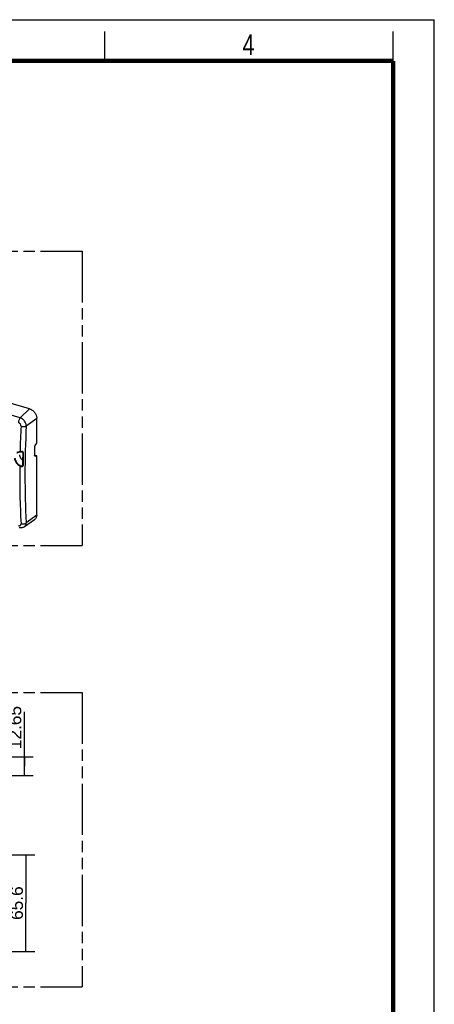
# Model space of a CAD drawing. Header units: millimetres. Extents: x 0 to 210, y 0 to 297.
# Tile 20 of 20: x 139 to 210, y 130 to 297. Entities that reach past the tile are written whole.
import ezdxf
from ezdxf.enums import TextEntityAlignment as Align

# ---------------------------------------------------------------- set-up
doc = ezdxf.new("R2010")
doc.units = ezdxf.units.MM
doc.header["$LTSCALE"] = 19.36
doc.linetypes.add('PHANTOM', pattern=[0.8, 0.45, -0.05, 0.1, -0.05, 0.1, -0.05])
doc.layers.get('0').update_dxf_attribs({"linetype": 'CONTINUOUS'})
doc.layers.add('DEFAULT_3', color=7, linetype='PHANTOM')
doc.layers.add('Z_DIM_2D', color=7, linetype='CONTINUOUS')
doc.styles.add('TEXTSTYLE_2', font='txt', dxfattribs={"width": 0.75})
doc.styles.add('TEXTSTYLE_3', font='helveticaneueltw1g-ltcn.otf')
doc.dimstyles.new('DIMSTYLE_2', dxfattribs={"dimtxt": 2.1, "dimasz": 3.5, "dimexe": 1.5, "dimexo": 0, "dimgap": 0.525, "dimtad": 1, "dimdec": 1, "dimlfac": 4, "dimdsep": 46, "dimtxsty": 'TEXTSTYLE_3', "dimcen": 0.09, "dimclrt": 5, "dimadec": 0, "dimazin": 0, "dimtp": 0.3, "dimtm": 0.3, "dimtfac": 1, "dimtdec": 1, "dimtofl": 0, "dimtmove": 0, "dimatfit": 3, "dimfxl": 0, "dimtolj": 1, "dimarcsym": 0})
doc.dimstyles.new('DIMSTYLE_3', dxfattribs={"dimtxt": 2.1, "dimasz": 3.5, "dimexe": 1.5, "dimexo": 0, "dimgap": 0.525, "dimtad": 1, "dimlfac": 4, "dimdsep": 46, "dimtxsty": 'TEXTSTYLE_3', "dimcen": 0.09, "dimclrt": 5, "dimadec": 0, "dimazin": 0, "dimtp": 0.2, "dimtm": 0.2, "dimtfac": 1, "dimtofl": 0, "dimtmove": 0, "dimatfit": 3, "dimfxl": 0, "dimtolj": 1, "dimarcsym": 0})

# ---------------------------------------------------------------- blocks, each defined once
blk = doc.blocks.new('*D2')
at = {"layer": 'Z_DIM_2D', "color": 2, "linetype": 'Continuous'}
for p, q in [((135.03, 155.1), (142.06, 155.1)), ((140.56, 155.1), (140.56, 146.9)), ((140.56, 138.7), (140.56, 146.9)), ((135.03, 138.7), (142.06, 138.7))]:
    blk.add_line(p, q, dxfattribs=at)
at = {"layer": 'Z_DIM_2D', "color": 5, "linetype": 'Continuous', "style": 'TEXTSTYLE_3'}
blk.add_text('65.6', height=2.1, rotation=90, dxfattribs=at).set_placement((140.04, 146.9), align=Align.CENTER)
blk = doc.blocks.new('_NONE')
blk = doc.blocks.new('*D3')
at = {"layer": 'Z_DIM_2D', "color": 2, "linetype": 'Continuous'}
for p, q in [((140.29, 170.15), (140.29, 179.41)), ((135.41, 171.74), (141.79, 171.74)), ((140.29, 171.74), (140.29, 170.15)), ((140.29, 168.57), (140.29, 170.15)), ((135.03, 168.57), (141.79, 168.57))]:
    blk.add_line(p, q, dxfattribs=at)
at = {"layer": 'Z_DIM_2D', "color": 5, "linetype": 'Continuous', "style": 'TEXTSTYLE_3'}
blk.add_text('12.65', height=2.1, rotation=90, dxfattribs=at).set_placement((139.76, 173.06))

msp = doc.modelspace()

# ---------------------------------------------------------------- linework, layer by layer
at = {"color": 2, "linetype": 'Continuous'}
for p, q in [((0, 297), (210, 297)), ((210, 0), (210, 297)), ((154, 290), (154, 295)), ((203, 290), (203, 295))]:
    msp.add_line(p, q, dxfattribs=at)
at = {"color": 7, "linetype": 'Continuous'}
for p, q in [((141.1643, 230.8957), (59.7523, 254.3973)), ((142.3995, 225.0364), (142.3995, 229.3039)), ((142.0258, 224.3875), (142.0258, 222.9789)), ((142.1242, 224.6775), (142.3995, 225.0364)), ((140.0128, 223.156), (139.9972, 222.2327)), ((140.0201, 223.5186), (140.0128, 223.156)), ((142.3995, 222.8841), (142.0258, 222.992)), ((142.1242, 222.8348), (142.3995, 222.8841)), ((142.3995, 212.8432), (142.3995, 222.8841)), ((139.9531, 221.2139), (139.9529, 221.2137)), ((139.9972, 222.2327), (139.9857, 221.2681)), ((140.3143, 210.8746), (142.031, 212.0694))]:
    msp.add_line(p, q, dxfattribs=at)
at = {"color": 9, "linetype": 'Continuous'}
for p, q in [((139.589, 229.3407), (58.1771, 252.8423)), ((141.1643, 230.8957), (139.589, 229.3407)), ((140.6072, 227.9753), (142.3995, 229.3039)), ((140.0201, 223.5186), (140.0201, 223.5185)), ((142.1242, 222.8348), (142.0657, 222.8517)), ((139.8048, 221.1505), (139.9863, 221.3248)), ((142.3995, 212.8432), (140.6072, 211.5146))]:
    msp.add_line(p, q, dxfattribs=at)
at = {"color": 7, "linetype": 'Continuous', "const_width": 0.7}
for points in [[(7, 290), (203, 290)], [(203, 7), (203, 290)]]:
    msp.add_lwpolyline(points, dxfattribs=at)
at = {"color": 7, "linetype": 'Continuous'}
for points in [[(139.0243, 223.3818), (139.09, 223.4253), (139.1779, 223.4704), (139.2769, 223.5077), (139.3864, 223.5361), (139.5056, 223.5551), (139.5897, 223.5624)], [(139.5896, 223.5624), (139.6013, 223.5631), (139.6558, 223.5668), (139.7125, 223.5714), (139.771, 223.577), (139.8307, 223.5836), (139.8426, 223.5851)], [(139.8426, 223.5851), (139.8517, 223.586), (139.867, 223.5866), (139.8826, 223.5861), (139.8984, 223.5847), (139.9144, 223.5822), (139.9301, 223.5789), (139.9453, 223.5746), (139.9599, 223.5694), (139.9737, 223.5634), (139.9864, 223.5567), (139.9977, 223.5494), (140.0071, 223.5417), (140.0141, 223.5341), (140.0182, 223.5274), (140.0199, 223.5219), (140.0201, 223.5185)], [(139.9857, 221.2681), (139.9856, 221.2663), (139.9851, 221.2629), (139.984, 221.2588), (139.9823, 221.254), (139.9799, 221.2487), (139.9768, 221.2432), (139.9733, 221.2376), (139.9693, 221.2319), (139.9648, 221.2263), (139.9599, 221.2208), (139.9546, 221.2153), (139.9531, 221.2139)], [(139.4275, 210.7467), (139.4745, 210.7342), (139.5772, 210.7137), (139.6796, 210.7027), (139.7809, 210.7013), (139.8803, 210.7092), (139.9769, 210.7264), (140.0699, 210.7524), (140.1586, 210.7868), (140.2422, 210.8291), (140.3144, 210.8746)]]:
    msp.add_lwpolyline(points, dxfattribs=at)
at = {"color": 9, "linetype": 'Continuous'}
for centre, radius, start, end in [((304.9825, 219.2553), 165.4872, 176.997867, 178.494716), ((139.4612, 227.1241), 3.5228, 271.482468, 275.189142), ((139.4811, 226.8997), 3.2975, 275.197961, 276.049327), ((338.9353, 219.3951), 198.8681, 178.820926, 179.145509), ((282.9588, 219.4151), 143.4625, 179.297711, 183.216738), ((336.8362, 219.4254), 196.7687, 179.145204, 179.472499)]:
    msp.add_arc(centre, radius, start, end, dxfattribs=at)
at = {"color": 7, "linetype": 'Continuous'}
for points, knots in [([(141.1644, 230.8956), (141.3328, 230.847), (141.6614, 230.6816), (142.0572, 230.2998), (142.3269, 229.827), (142.3995, 229.4735), (142.3995, 229.304)], [0, 0, 0, 0, 0.24608492, 0.50561576, 0.76200334, 1, 1, 1, 1]), ([(142.1242, 224.6775), (142.0928, 224.6366), (142.0464, 224.5423), (142.0258, 224.4392), (142.0258, 224.3876)], [0, 0, 0, 0, 0.49956307, 1, 1, 1, 1]), ([(139.4497, 223.0636), (139.4845, 222.8892), (139.6133, 222.5405), (139.8562, 222.2599), (139.9955, 222.1371)], [0, 0, 0, 0, 0.48904518, 1, 1, 1, 1]), ([(142.0642, 222.8528), (142.0503, 222.8663), (142.03, 222.9087), (142.0258, 222.9535), (142.0258, 222.9789)], [0, 0, 0, 0, 0.43306903, 1, 1, 1, 1]), ([(142.3995, 212.8431), (142.3995, 212.69), (142.3556, 212.4589), (142.1955, 212.2073), (142.0889, 212.1098), (142.031, 212.0694)], [0, 0, 0, 0, 0.5181315, 0.7612025, 1, 1, 1, 1])]:
    msp.add_open_spline(points, degree=3, knots=knots, dxfattribs=at)
at = {"color": 9, "linetype": 'Continuous'}
for points, knots in [([(139.589, 229.3407), (139.5448, 229.297), (139.464, 229.186), (139.3718, 228.9926), (139.3061, 228.7752), (139.2839, 228.6231), (139.2802, 228.5484)], [0, 0, 0, 0, 0.21539546, 0.47018115, 0.74068674, 1, 1, 1, 1]), ([(140.6072, 227.9753), (140.6108, 228.1203), (140.5571, 228.4229), (140.3745, 228.7613), (140.1694, 228.9971), (139.9369, 229.1944), (139.731, 229.2996), (139.589, 229.3407)], [0, 0, 0, 0, 0.24008664, 0.49647707, 0.62673052, 0.75539909, 1, 1, 1, 1]), ([(139.7224, 227.9224), (139.7294, 228.0565), (139.6578, 228.2688), (139.4678, 228.4643), (139.344, 228.53), (139.2802, 228.5484)], [0, 0, 0, 0, 0.49614772, 0.7548352, 1, 1, 1, 1]), ([(139.7224, 227.9224), (139.7988, 227.8998), (139.9595, 227.8699), (140.1995, 227.8638), (140.4203, 227.8945), (140.5537, 227.9426), (140.6072, 227.9753)], [0, 0, 0, 0, 0.26403827, 0.53826078, 0.79213159, 1, 1, 1, 1]), ([(140.6072, 227.9753), (140.461, 225.1795), (140.3097, 219.6899), (140.455, 214.1996), (140.6072, 211.5146)], [0, 0, 0, 0, 0.51005326, 1, 1, 1, 1]), ([(138.685, 222.4957), (138.7055, 222.3705), (138.7728, 222.1226), (138.9598, 221.7812), (139.2263, 221.4846), (139.4421, 221.3226), (139.5574, 221.2488)], [0, 0, 0, 0, 0.2427784, 0.4867156, 0.73801177, 1, 1, 1, 1]), ([(139.5523, 223.6024), (139.5022, 223.5995), (139.3098, 223.5795), (139.118, 223.5178), (138.9971, 223.4401)], [0, 0, 0, 0, 0.25856221, 1, 1, 1, 1]), ([(139.5896, 223.5624), (139.5817, 223.562), (139.5628, 223.5734), (139.5554, 223.5917), (139.5523, 223.6024)], [0, 0, 0, 0, 0.41640908, 1, 1, 1, 1]), ([(139.8426, 223.5851), (139.8413, 223.5849), (139.8381, 223.5884), (139.8334, 223.5997), (139.8304, 223.6114), (139.8285, 223.6202)], [0, 0, 0, 0, 0.10017788, 0.30287948, 1, 1, 1, 1]), ([(140.033, 223.585), (140.011, 223.5961), (139.9624, 223.612), (139.9122, 223.6198), (139.8863, 223.6213)], [0, 0, 0, 0, 0.48699677, 1, 1, 1, 1]), ([(140.0201, 223.5185), (140.02, 223.5056), (140.0468, 223.4903), (140.0778, 223.4854), (140.099, 223.4857), (140.1094, 223.4873)], [0, 0, 0, 0, 0.38501895, 0.685339, 1, 1, 1, 1]), ([(140.1094, 223.4873), (140.1095, 223.4981), (140.1051, 223.5198), (140.0803, 223.5562), (140.0526, 223.5751), (140.033, 223.585)], [0, 0, 0, 0, 0.24911609, 0.49340035, 1, 1, 1, 1]), ([(138.5968, 222.4754), (138.6182, 222.3453), (138.6897, 222.0831), (138.8887, 221.7218), (139.1698, 221.4141), (139.3916, 221.2473), (139.507, 221.1734)], [0, 0, 0, 0, 0.24158749, 0.49364193, 0.7489058, 1, 1, 1, 1]), ([(139.5574, 221.2488), (139.5465, 221.239), (139.5279, 221.2145), (139.5127, 221.188), (139.507, 221.1734)], [0, 0, 0, 0, 0.48529523, 1, 1, 1, 1]), ([(139.507, 221.1734), (139.5282, 221.1606), (139.6166, 221.1128), (139.7138, 221.0814), (139.7882, 221.0673)], [0, 0, 0, 0, 0.2462753, 1, 1, 1, 1]), ([(139.5574, 221.2488), (139.5759, 221.237), (139.6533, 221.1929), (139.7391, 221.1636), (139.8048, 221.1505)], [0, 0, 0, 0, 0.24691374, 1, 1, 1, 1]), ([(139.7882, 221.0673), (139.8187, 221.0616), (139.8824, 221.0633), (139.9711, 221.0956), (140.0428, 221.1516), (140.0755, 221.2081), (140.0758, 221.237)], [0, 0, 0, 0, 0.25506803, 0.51008836, 0.76300065, 1, 1, 1, 1]), ([(139.8048, 221.1505), (139.8038, 221.1447), (139.7987, 221.1169), (139.793, 221.0892), (139.7882, 221.0673)], [0, 0, 0, 0, 0.20723954, 1, 1, 1, 1]), ([(139.9529, 221.2137), (139.9234, 221.1855), (139.8734, 221.1556), (139.8185, 221.1497), (139.8048, 221.1505)], [0, 0, 0, 0, 0.74920374, 1, 1, 1, 1]), ([(139.9857, 221.2681), (139.9857, 221.2657), (139.9888, 221.2535), (140.001, 221.2465), (140.0099, 221.2428)], [0, 0, 0, 0, 0.200876, 1, 1, 1, 1]), ([(139.9996, 222.3921), (139.9994, 222.3791), (140.0264, 222.3635), (140.0577, 222.3586), (140.079, 222.3592), (140.0894, 222.3609)], [0, 0, 0, 0, 0.3862093, 0.68602509, 1, 1, 1, 1]), ([(140.0099, 221.2428), (140.0147, 221.2408), (140.036, 221.2344), (140.059, 221.234), (140.0758, 221.237)], [0, 0, 0, 0, 0.23268571, 1, 1, 1, 1]), ([(139.2802, 211.0485), (139.3374, 211.032), (139.4512, 211.0173), (139.5865, 211.0637), (139.6611, 211.1359), (139.714, 211.2276), (139.7255, 211.3105), (139.7224, 211.365)], [0, 0, 0, 0, 0.27503843, 0.51542825, 0.6306865, 0.74782314, 1, 1, 1, 1]), ([(139.7224, 211.365), (139.7986, 211.3434), (139.9607, 211.3206), (140.2026, 211.3346), (140.4253, 211.3966), (140.5559, 211.4698), (140.6072, 211.5146)], [0, 0, 0, 0, 0.25650451, 0.52465236, 0.77936766, 1, 1, 1, 1]), ([(140.3144, 210.8747), (140.3621, 210.9078), (140.4495, 210.9882), (140.5788, 211.197), (140.6104, 211.3884), (140.6072, 211.5146)], [0, 0, 0, 0, 0.23856266, 0.48098206, 1, 1, 1, 1])]:
    msp.add_open_spline(points, degree=3, knots=knots, dxfattribs=at)
msp.add_open_spline([(139.8863, 223.6213), (139.8671, 223.6225), (139.8477, 223.6222), (139.8285, 223.6202)], degree=3, dxfattribs=at)
at = {"color": 7, "linetype": 'Continuous'}
for points in [[(142.0924, 222.8361), (142.0819, 222.8391), (142.072, 222.8452), (142.0642, 222.8528)], [(142.1242, 222.8348), (142.1137, 222.8329), (142.1026, 222.8331), (142.0924, 222.8361)]]:
    msp.add_open_spline(points, degree=3, dxfattribs=at)
at = {"layer": 'DEFAULT_3', "color": 91, "linetype": 'PHANTOM', "true_color": 0x80ff80}
for p, q in [((50.1286, 257.68), (150.1286, 257.68)), ((150.1286, 257.68), (150.1286, 207.68)), ((50.1286, 207.68), (150.1286, 207.68)), ((50.1286, 182.68), (150.1286, 182.68)), ((150.1286, 182.68), (150.1286, 132.68)), ((50.1286, 132.68), (150.1286, 132.68))]:
    msp.add_line(p, q, dxfattribs=at)

# ---------------------------------------------------------------- texts
at = {"color": 5, "linetype": 'Continuous', "style": 'TEXTSTYLE_2', "width": 0.785714}
msp.add_text('4', height=3.5, dxfattribs=at).set_placement((177.3831, 290.9911))

# ---------------------------------------------------------------- dimensions: what is measured, and where the dimension line sits
at = {"layer": 'Z_DIM_2D', "color": 2, "linetype": 'Continuous'}
for base, p1, p2, dimstyle, picture, middle in [((140.2884, 168.5733), (135.4143, 171.7356), (135.0319, 168.5733), 'DIMSTYLE_3', '*D3', (140.2884, 176.276)), ((140.5623, 138.7028), (135.0319, 155.0978), (135.0319, 138.7028), 'DIMSTYLE_2', '*D2', (140.5623, 146.9003))]:
    dim = msp.add_linear_dim(base=base, p1=p1, p2=p2, angle=270, dimstyle=dimstyle, override={"dimblk1": 'NONE', "dimblk2": 'NONE', "dimsah": 1}, dxfattribs=at)
    dim.commit()
    dim.dimension.update_dxf_attribs({"geometry": picture, "text_midpoint": middle, "dimtype": 160})

doc.saveas('drawing.dxf')
